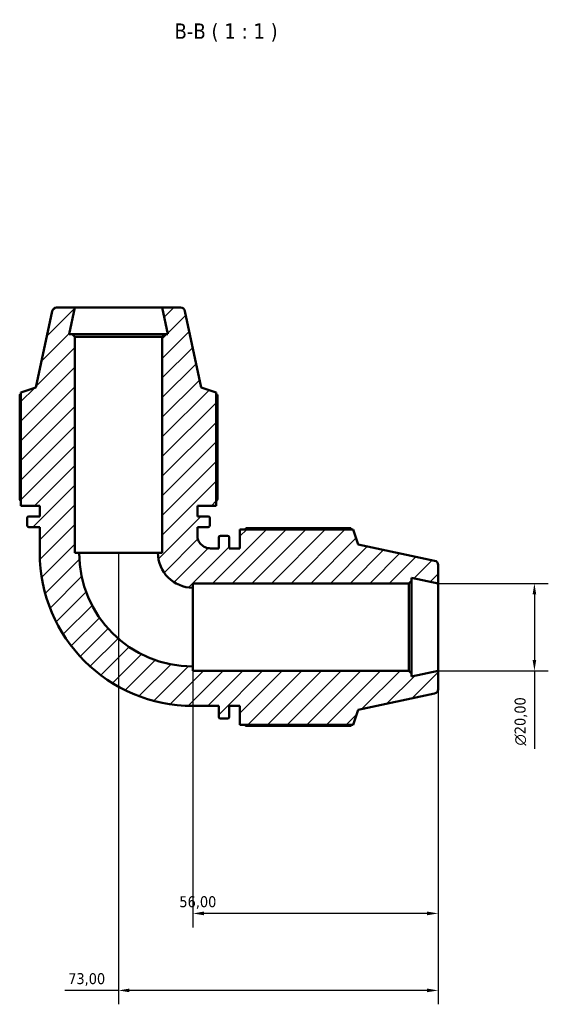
# Model space of a CAD drawing. Header units: millimetres. Extents: x 0 to 914, y 0 to 980.
# Tile 5 of 6: x 358 to 479, y 755 to 980. Entities that reach past the tile are written whole.
import ezdxf

# ---------------------------------------------------------------- set-up
doc = ezdxf.new("R2010")
doc.units = ezdxf.units.MM
for name, color, linetype, lineweight in [('Dimension (ISO)', 7, 'Continuous', 25), ('Hatch (ISO)', 7, 'Continuous', 18), ('Symbol (ISO)', 7, 'Continuous', 25), ('Visible (ISO)', 7, 'Continuous', 50)]:
    doc.layers.add(name, color=color, linetype=linetype, lineweight=lineweight)
doc.styles.add('Label Text (ISO)', font='tahoma.ttf')
doc.styles.add('Note Text (ISO)', font='tahoma.ttf')
doc.dimstyles.new('Default (ISO)', dxfattribs={"dimtxt": 2.5, "dimasz": 2.5, "dimexe": 3.175, "dimexo": 0, "dimgap": 0.762, "dimtad": 1, "dimrnd": 1e-08, "dimzin": 0, "dimtxsty": 'Note Text (ISO)', "dimcen": 0.09, "dimdle": 10, "dimclrd": 256, "dimclre": 256, "dimclrt": 232, "dimazin": 0, "dimtfac": 1.40208, "dimtmove": 0, "dimatfit": 3, "dimfxl": 1, "dimtolj": 1, "dimtzin": 0, "dimlwd": -1, "dimlwe": -1, "dimarcsym": 0})

# ---------------------------------------------------------------- blocks, each defined once
blk = doc.blocks.new('*D7')
at = {"layer": 'Defpoints', "color": 0, "transparency": 16777216}
for p in [(453.91, 851.37), (453.91, 831.37), (475.91, 831.37)]:
    blk.add_point(p, dxfattribs=at)
at = {"layer": 'Dimension (ISO)', "transparency": 16777216}
for p, q in [((453.91, 851.37), (479.09, 851.37)), ((475.91, 848.87), (475.91, 833.87)), ((453.91, 831.37), (479.09, 831.37)), ((475.91, 831.37), (475.91, 813.55))]:
    blk.add_line(p, q, dxfattribs=at)
for points in [[(475.5, 848.87), (476.33, 848.87), (475.91, 851.37)], [(475.5, 833.87), (476.33, 833.87), (475.91, 831.37)]]:
    blk.add_solid(points, dxfattribs=at)
at = {"layer": 'Dimension (ISO)', "color": 232, "true_color": 0xca0064, "transparency": 16777216, "insert": (471.39, 814.32), "char_height": 2.5, "attachment_point": 1, "rotation": 90, "style": 'Note Text (ISO)'}
blk.add_mtext('\\A1;\\fAIGDT|b0|i0;\\H2.5000;\\ln\\fTahoma|b0|i0;\\H2.5000;20,00', dxfattribs=at)
blk = doc.blocks.new('*D8')
at = {"layer": 'Defpoints', "color": 0, "transparency": 16777216}
for p in [(380.91, 858.37), (453.91, 831.37), (380.91, 758.37)]:
    blk.add_point(p, dxfattribs=at)
at = {"layer": 'Dimension (ISO)', "transparency": 16777216}
for p, q in [((380.91, 858.37), (380.91, 755.2)), ((453.91, 831.37), (453.91, 755.2)), ((380.91, 758.37), (368.64, 758.37)), ((451.41, 758.37), (383.41, 758.37))]:
    blk.add_line(p, q, dxfattribs=at)
for points in [[(383.41, 758.79), (383.41, 757.96), (380.91, 758.37)], [(451.41, 758.79), (451.41, 757.96), (453.91, 758.37)]]:
    blk.add_solid(points, dxfattribs=at)
at = {"layer": 'Dimension (ISO)', "color": 232, "true_color": 0xca0064, "transparency": 16777216, "insert": (369.41, 762.31), "char_height": 2.5, "attachment_point": 1, "style": 'Note Text (ISO)'}
blk.add_mtext('\\A1;73,00', dxfattribs=at)
blk = doc.blocks.new('*D9')
at = {"layer": 'Defpoints', "color": 0, "transparency": 16777216}
for p in [(397.91, 832.37), (453.91, 831.37), (397.91, 775.96)]:
    blk.add_point(p, dxfattribs=at)
at = {"layer": 'Dimension (ISO)', "transparency": 16777216}
for p, q in [((397.91, 832.37), (397.91, 772.78)), ((453.91, 831.37), (453.91, 772.78)), ((451.41, 775.96), (400.41, 775.96))]:
    blk.add_line(p, q, dxfattribs=at)
for points in [[(400.41, 776.38), (400.41, 775.54), (397.91, 775.96)], [(451.41, 776.38), (451.41, 775.54), (453.91, 775.96)]]:
    blk.add_solid(points, dxfattribs=at)
at = {"layer": 'Dimension (ISO)', "color": 232, "true_color": 0xca0064, "transparency": 16777216, "insert": (394.81, 779.89), "char_height": 2.5, "attachment_point": 1, "style": 'Note Text (ISO)'}
blk.add_mtext('\\A1;56,00', dxfattribs=at)

msp = doc.modelspace()

# ---------------------------------------------------------------- hatches: boundary and pattern name
at = {"layer": 'Hatch (ISO)'}
h = msp.add_hatch(dxfattribs=at)
h.set_pattern_fill('ANSI31', color=256, scale=25.4, style=0)
h.set_pattern_definition([(45, (0, 0), (-2.245064, 2.245064), [])])
edge = h.paths.add_edge_path()
edge.add_ellipse((452.912, 827.182), major_axis=(0.208, -0.978), ratio=1, start_angle=0, end_angle=78)
edge.add_line((453.912, 827.182), (453.912, 831.372))
edge.add_line((453.912, 831.372), (447.829, 830.079))
edge.add_line((447.829, 830.079), (447.829, 830.772))
edge.add_line((447.829, 830.772), (447.229, 831.372))
edge.add_line((447.229, 831.372), (397.912, 831.372))
edge.add_line((397.912, 831.372), (397.912, 832.372))
edge.add_ellipse((397.912, 858.372), major_axis=(0, -26), ratio=1, start_angle=270, end_angle=360, ccw=False)
edge.add_line((371.912, 858.372), (370.912, 858.372))
edge.add_line((370.912, 858.372), (370.912, 907.689))
edge.add_line((370.912, 907.689), (370.312, 908.289))
edge.add_line((370.312, 908.289), (369.619, 908.289))
edge.add_line((369.619, 908.289), (370.912, 914.372))
edge.add_line((370.912, 914.372), (366.722, 914.372))
edge.add_ellipse((366.722, 913.372), major_axis=(0, 1), ratio=1, start_angle=0, end_angle=78)
edge.add_line((365.744, 913.58), (362.033, 896.122))
edge.add_line((362.033, 896.122), (358.592, 895.004))
edge.add_line((358.592, 895.004), (358.592, 869.112))
edge.add_line((358.592, 869.112), (362.912, 869.112))
edge.add_line((362.912, 869.112), (362.912, 866.679))
edge.add_line((362.912, 866.679), (360.432, 866.679))
edge.add_ellipse((360.432, 866.279), major_axis=(0, 0.4), ratio=1, start_angle=0, end_angle=90)
edge.add_line((360.032, 866.279), (360.032, 864.645))
edge.add_ellipse((360.432, 864.645), major_axis=(-0.4, 0), ratio=1, start_angle=0, end_angle=90)
edge.add_line((360.432, 864.245), (362.912, 864.245))
edge.add_line((362.912, 864.245), (362.912, 858.372))
edge.add_ellipse((397.912, 858.372), major_axis=(-35, 0), ratio=1, start_angle=0, end_angle=90)
edge.add_line((397.912, 823.372), (403.785, 823.372))
edge.add_line((403.785, 823.372), (403.785, 820.892))
edge.add_ellipse((404.185, 820.892), major_axis=(-0.4, 0), ratio=1, start_angle=0, end_angle=90)
edge.add_line((404.185, 820.492), (405.819, 820.492))
edge.add_ellipse((405.819, 820.892), major_axis=(0, -0.4), ratio=1, start_angle=0, end_angle=90)
edge.add_line((406.219, 820.892), (406.219, 823.372))
edge.add_line((406.219, 823.372), (408.652, 823.372))
edge.add_line((408.652, 823.372), (408.652, 819.052))
edge.add_line((408.652, 819.052), (434.544, 819.052))
edge.add_line((434.544, 819.052), (435.662, 822.493))
edge.add_line((435.662, 822.493), (453.12, 826.204))
edge = h.paths.add_edge_path()
edge.add_ellipse((452.912, 855.562), major_axis=(1, 0), ratio=1, start_angle=0, end_angle=78)
edge.add_line((453.12, 856.54), (435.662, 860.251))
edge.add_line((435.662, 860.251), (434.544, 863.692))
edge.add_line((434.544, 863.692), (408.652, 863.692))
edge.add_line((408.652, 863.692), (408.652, 859.372))
edge.add_line((408.652, 859.372), (406.219, 859.372))
edge.add_line((406.219, 859.372), (406.219, 861.852))
edge.add_ellipse((405.819, 861.852), major_axis=(0.4, 0), ratio=1, start_angle=0, end_angle=90)
edge.add_line((405.819, 862.252), (404.185, 862.252))
edge.add_ellipse((404.185, 861.852), major_axis=(0, 0.4), ratio=1, start_angle=0, end_angle=90)
edge.add_line((403.785, 861.852), (403.785, 859.372))
edge.add_line((403.785, 859.372), (401.912, 859.372))
edge.add_spline(control_points=[(401.912, 859.372), (401.71, 859.372), (401.51, 859.392), (401.115, 859.473), (400.922, 859.533), (400.377, 859.765), (400.051, 859.987), (399.502, 860.543), (399.285, 860.872), (398.988, 861.594), (398.912, 861.981), (398.912, 862.372)], knot_values=[-0.4724442, -0.4724442, -0.4724442, -0.4724442, -0.4120121, -0.4120121, -0.35158, -0.35158, -0.2343867, -0.2343867, -0.1171933, -0.1171933, 0, 0, 0, 0], degree=3, periodic=0)
edge.add_line((398.912, 862.372), (398.912, 864.245))
edge.add_line((398.912, 864.245), (401.392, 864.245))
edge.add_ellipse((401.392, 864.645), major_axis=(0, -0.4), ratio=1, start_angle=0, end_angle=90)
edge.add_line((401.792, 864.645), (401.792, 866.279))
edge.add_ellipse((401.392, 866.279), major_axis=(0.4, 0), ratio=1, start_angle=0, end_angle=90)
edge.add_line((401.392, 866.679), (398.912, 866.679))
edge.add_line((398.912, 866.679), (398.912, 869.112))
edge.add_line((398.912, 869.112), (403.232, 869.112))
edge.add_line((403.232, 869.112), (403.232, 895.004))
edge.add_line((403.232, 895.004), (399.791, 896.122))
edge.add_line((399.791, 896.122), (396.08, 913.58))
edge.add_ellipse((395.102, 913.372), major_axis=(0.978, 0.208), ratio=1, start_angle=0, end_angle=78)
edge.add_line((395.102, 914.372), (390.912, 914.372))
edge.add_line((390.912, 914.372), (392.205, 908.289))
edge.add_line((392.205, 908.289), (391.512, 908.289))
edge.add_line((391.512, 908.289), (390.912, 907.689))
edge.add_line((390.912, 907.689), (390.912, 858.372))
edge.add_line((390.912, 858.372), (389.912, 858.372))
edge.add_ellipse((397.912, 858.372), major_axis=(-8, 0), ratio=1, start_angle=0, end_angle=90)
edge.add_line((397.912, 850.372), (397.912, 851.372))
edge.add_line((397.912, 851.372), (447.229, 851.372))
edge.add_line((447.229, 851.372), (447.829, 851.972))
edge.add_line((447.829, 851.972), (447.829, 852.665))
edge.add_line((447.829, 852.665), (453.912, 851.372))
edge.add_line((453.912, 851.372), (453.912, 855.562))

# ---------------------------------------------------------------- linework, layer by layer
at = {"layer": 'Visible (ISO)'}
for p, q in [((365.744, 913.58), (362.033, 896.122)), ((370.912, 914.372), (366.722, 914.372)), ((369.619, 908.289), (370.912, 914.372)), ((390.912, 914.372), (370.912, 914.372)), ((395.102, 914.372), (390.912, 914.372)), ((390.912, 914.372), (392.205, 908.289)), ((399.791, 896.122), (396.08, 913.58)), ((370.312, 908.289), (369.619, 908.289)), ((370.912, 907.689), (370.312, 908.289)), ((391.512, 908.289), (370.312, 908.289)), ((370.912, 858.372), (370.912, 907.689)), ((370.912, 907.689), (390.912, 907.689)), ((391.512, 908.289), (390.912, 907.689)), ((390.912, 907.689), (390.912, 858.372)), ((392.205, 908.289), (391.512, 908.289)), ((362.033, 896.122), (358.592, 895.004)), ((403.232, 895.004), (399.791, 896.122)), ((358.33, 894.458), (358.33, 870.552)), ((358.592, 895.004), (358.592, 869.112)), ((403.232, 869.112), (403.232, 895.004)), ((403.494, 870.552), (403.494, 894.458)), ((358.592, 869.112), (362.912, 869.112)), ((362.912, 869.112), (362.912, 866.679)), ((398.912, 866.679), (398.912, 869.112)), ((398.912, 869.112), (403.232, 869.112)), ((360.032, 866.279), (360.032, 864.645)), ((362.912, 866.679), (360.432, 866.679)), ((401.392, 866.679), (398.912, 866.679)), ((401.792, 864.645), (401.792, 866.279)), ((360.432, 864.245), (362.912, 864.245)), ((362.912, 864.245), (362.912, 858.372)), ((398.912, 862.372), (398.912, 864.245)), ((398.912, 864.245), (401.392, 864.245)), ((433.998, 863.954), (410.092, 863.954)), ((403.785, 861.852), (403.785, 859.372)), ((405.819, 862.252), (404.185, 862.252)), ((406.219, 859.372), (406.219, 861.852)), ((434.544, 863.692), (408.652, 863.692)), ((408.652, 863.692), (408.652, 859.372)), ((435.662, 860.251), (434.544, 863.692)), ((403.785, 859.372), (401.912, 859.372)), ((408.652, 859.372), (406.219, 859.372)), ((453.12, 856.54), (435.662, 860.251)), ((371.912, 858.372), (370.912, 858.372)), ((371.912, 858.372), (389.912, 858.372)), ((390.912, 858.372), (389.912, 858.372)), ((453.912, 851.372), (453.912, 855.562)), ((447.829, 851.972), (447.829, 852.665)), ((447.829, 852.665), (453.912, 851.372)), ((397.912, 850.372), (397.912, 851.372)), ((397.912, 851.372), (447.229, 851.372)), ((397.912, 850.372), (397.912, 832.372)), ((447.229, 851.372), (447.829, 851.972)), ((447.229, 851.372), (447.229, 831.372)), ((447.829, 830.772), (447.829, 851.972)), ((453.912, 831.372), (453.912, 851.372)), ((397.912, 831.372), (397.912, 832.372)), ((447.229, 831.372), (397.912, 831.372)), ((447.829, 830.772), (447.229, 831.372)), ((453.912, 831.372), (447.829, 830.079)), ((447.829, 830.079), (447.829, 830.772)), ((453.912, 827.182), (453.912, 831.372)), ((435.662, 822.493), (453.12, 826.204)), ((397.912, 823.372), (403.785, 823.372)), ((403.785, 823.372), (403.785, 820.892)), ((406.219, 820.892), (406.219, 823.372)), ((406.219, 823.372), (408.652, 823.372)), ((408.652, 823.372), (408.652, 819.052)), ((434.544, 819.052), (435.662, 822.493)), ((404.185, 820.492), (405.819, 820.492)), ((408.652, 819.052), (434.544, 819.052)), ((410.092, 818.79), (433.998, 818.79))]:
    msp.add_line(p, q, dxfattribs=at)
for centre, radius, start, end in [((366.722, 913.372), 1, 90, 168), ((395.102, 913.372), 1, 12, 90), ((360.432, 866.279), 0.4, 90, 180), ((401.392, 866.279), 0.4, 0, 90), ((360.432, 864.645), 0.4, 180, 270), ((401.392, 864.645), 0.4, 270, 0), ((404.185, 861.852), 0.4, 90, 180), ((405.819, 861.852), 0.4, 0, 90), ((397.912, 858.372), 35, 180, 270), ((397.912, 858.372), 26, 180, 270), ((397.912, 858.372), 8, 180, 270), ((452.912, 855.562), 1, 0, 78), ((452.912, 827.182), 1, 282, 0), ((404.185, 820.892), 0.4, 180, 270), ((405.819, 820.892), 0.4, 270, 0)]:
    msp.add_arc(centre, radius, start, end, dxfattribs=at)
for points, weights in [([(358.592, 894.594), (358.462, 894.527), (358.33, 894.458)], [1.00220939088, 1.00117825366, 1]), ([(403.494, 894.458), (403.362, 894.527), (403.232, 894.594)], [1, 1.00117825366, 1.00220939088]), ([(358.592, 870.134), (358.462, 870.339), (358.33, 870.552)], [1.01313705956, 1.01550092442, 1.01771950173]), ([(403.494, 870.552), (403.362, 870.339), (403.232, 870.134)], [1.01771950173, 1.01550092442, 1.01313705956]), ([(409.674, 863.692), (409.879, 863.822), (410.092, 863.954)], [1.01313705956, 1.01550092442, 1.01771950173]), ([(434.134, 863.692), (434.067, 863.822), (433.998, 863.954)], [1.00220939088, 1.00117825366, 1]), ([(410.092, 818.79), (409.879, 818.922), (409.674, 819.052)], [1.01771950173, 1.01550092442, 1.01313705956]), ([(433.998, 818.79), (434.067, 818.922), (434.134, 819.052)], [1, 1.00117825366, 1.00220939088])]:
    msp.add_rational_spline(points, weights, degree=2, dxfattribs=at)
msp.add_open_spline([(401.912, 859.372), (401.71, 859.372), (401.51, 859.392), (401.115, 859.473), (400.922, 859.533), (400.377, 859.765), (400.051, 859.987), (399.502, 860.543), (399.285, 860.872), (398.988, 861.594), (398.912, 861.981), (398.912, 862.372)], degree=3, knots=[-0.47244424, -0.47244424, -0.47244424, -0.47244424, -0.41201213, -0.41201213, -0.35158003, -0.35158003, -0.23438668, -0.23438668, -0.11719334, -0.11719334, 0, 0, 0, 0], dxfattribs=at)

# ---------------------------------------------------------------- texts
at = {"layer": 'Symbol (ISO)', "insert": (393.679, 975.162), "char_height": 3.5, "attachment_point": 7, "style": 'Label Text (ISO)'}
msp.add_mtext('B-B ( 1 : 1 )', dxfattribs=at)

# ---------------------------------------------------------------- dimensions: what is measured, and where the dimension line sits
at = {"layer": 'Dimension (ISO)'}
dim = msp.add_linear_dim(base=(380.912, 758.372), p1=(453.912, 831.372), p2=(380.912, 858.372), angle=180, dimstyle='Default (ISO)', override={"dimdec": 2, "dimtp": 0, "dimtm": 0, "dimtdec": 2, "dimtofl": 0, "dimatfit": 2}, dxfattribs=at)
dim.commit()
dim.dimension.update_dxf_attribs({"geometry": '*D8', "text_midpoint": (373.528, 758.372), "dimtype": 160})
dim = msp.add_linear_dim(base=(475.912, 831.372), p1=(453.912, 851.372), p2=(453.912, 831.372), angle=90, text='\\fAIGDT|b0|i0;\\H2.5000;\\ln\\fTahoma|b0|i0;\\H2.5000;<>', dimstyle='Default (ISO)', override={"dimdec": 2, "dimtp": 0, "dimtm": 0, "dimtdec": 2, "dimtofl": 0, "dimatfit": 2}, dxfattribs=at)
dim.commit()
dim.dimension.update_dxf_attribs({"geometry": '*D7', "text_midpoint": (475.912, 819.872), "dimtype": 160})
dim = msp.add_linear_dim(base=(397.912, 775.959), p1=(453.912, 831.372), p2=(397.912, 832.372), dimstyle='Default (ISO)', override={"dimdec": 2, "dimtp": 0, "dimtm": 0, "dimtdec": 2, "dimtofl": 0, "dimatfit": 1}, dxfattribs=at)
dim.commit()
dim.dimension.update_dxf_attribs({"geometry": '*D9', "text_midpoint": (398.912, 775.959), "dimtype": 160})

doc.saveas('drawing.dxf')
